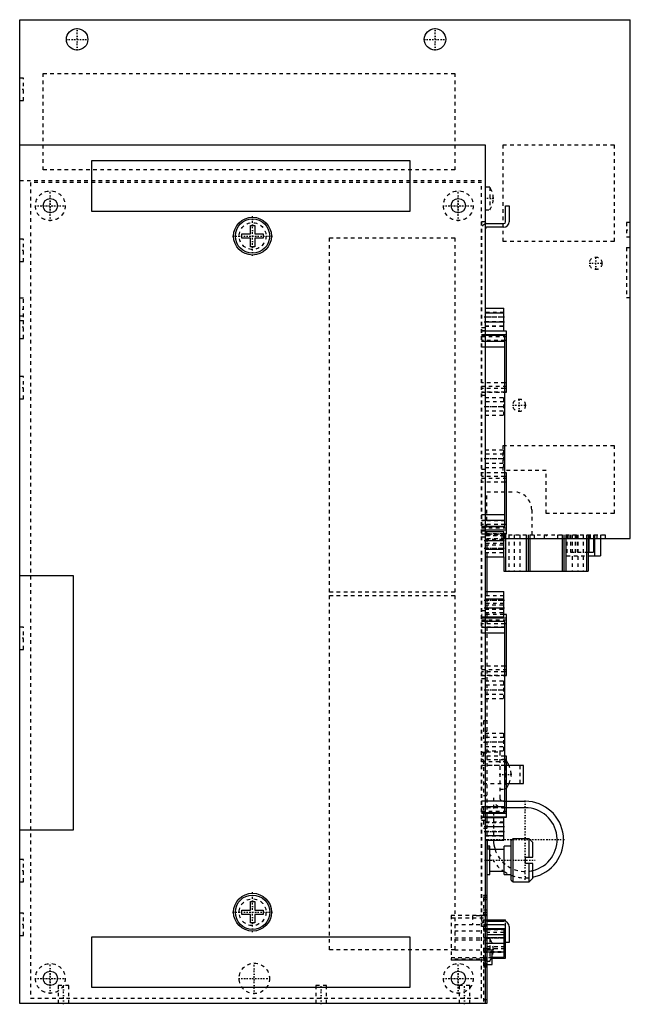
# Model space of a CAD drawing. Extents: x -131 to 40, y 0 to 275.
import ezdxf

# ---------------------------------------------------------------- set-up
doc = ezdxf.new("R2010")
doc.units = 0
doc.linetypes.add('CENTER', pattern=[1.5, 0.45, -0.5, 0.05, -0.5])
doc.linetypes.add('DASHED', pattern=[2, 1, -1])
for name, color, linetype in [('AM_0', 7, 'CONTINUOUS'), ('AM_3', 7, 'DASHED'), ('AM_7', 7, 'CENTER')]:
    doc.layers.add(name, color=color, linetype=linetype)

msp = doc.modelspace()

# ---------------------------------------------------------------- linework, layer by layer
at = {"layer": 'AM_0', "color": 7, "linetype": 'CONTINUOUS'}
for p, q in [((-130.5, 240), (-130.5, 275)), ((-130.5, 275), (40, 275)), ((40, 130), (40, 275)), ((-130.5, 0), (-130.5, 240)), ((-130.5, 240), (-0.5, 240)), ((-0.5, 240), (-0.5, 0)), ((-110.5, 235.5), (-110.5, 221.5)), ((-21.5, 235.5), (-110.5, 235.5)), ((-21.5, 221.5), (-21.5, 235.5)), ((5.2, 223), (6.2, 223)), ((5.2, 218.5), (5.2, 223)), ((6.2, 223), (6.2, 218.5)), ((-110.5, 221.5), (-21.5, 221.5)), ((-66.1, 215.1), (-66.1, 217.5)), ((-66.1, 217.5), (-64.9, 217.5)), ((-64.9, 217.5), (-64.9, 215.1)), ((0, 218), (4.7, 218)), ((-68.5, 213.9), (-68.5, 215.1)), ((-68.5, 215.1), (-66.1, 215.1)), ((-64.9, 215.1), (-62.5, 215.1)), ((-62.5, 215.1), (-62.5, 213.9)), ((4.7, 217), (0, 217)), ((-66.1, 213.9), (-68.5, 213.9)), ((-66.1, 211.5), (-66.1, 213.9)), ((-62.5, 213.9), (-64.9, 213.9)), ((-64.9, 213.9), (-64.9, 211.5)), ((-64.9, 211.5), (-66.1, 211.5)), ((-0.5, 194.4), (4.7, 194.4)), ((-0.5, 193.06), (4.7, 193.06)), ((4.7, 188.06), (4.7, 194.4)), ((-0.5, 190.56), (4.7, 190.56)), ((-0.5, 188.06), (4.7, 188.06)), ((5.5, 187.94), (-0.5, 187.94)), ((5.5, 187.92), (-0.5, 187.92)), ((5.5, 170.86), (5.5, 187.94)), ((5.5, 186.87), (-0.5, 186.87)), ((5, 186.74), (-0.5, 186.74)), ((5, 186.72), (-0.5, 186.72)), ((5, 185.07), (-0.5, 185.07)), ((5, 133.29), (5, 186.74)), ((5.5, 185.3), (5, 185.3)), ((5, 183.49), (-0.5, 183.49)), ((5.5, 173.5), (5, 173.5)), ((5.5, 171.93), (5, 171.93)), ((5.5, 170.88), (5, 170.88)), ((5, 170.86), (5.5, 170.86)), ((5.5, 148.34), (5, 148.34)), ((5.5, 148.32), (5, 148.32)), ((5.5, 147.27), (5, 147.27)), ((5.5, 131.26), (5.5, 148.34)), ((5.5, 145.7), (5, 145.7)), ((5, 136.54), (-0.5, 136.54)), ((5, 134.96), (-0.5, 134.96)), ((5, 133.31), (-0.5, 133.31)), ((-0.5, 133.29), (5, 133.29)), ((5.5, 132.33), (-0.5, 132.33)), ((5.5, 133.9), (5, 133.9)), ((-0.5, 131.94), (4.7, 131.94)), ((-0.5, 129.44), (4.7, 129.44)), ((4.7, 124.81), (4.7, 131.94)), ((5.5, 131.28), (4.7, 131.28)), ((4.7, 131.26), (5.5, 131.26)), ((4.7, 130), (40, 130)), ((5.2, 130), (5.2, 120.8)), ((11, 130), (11, 120.8)), ((11.5, 130), (11.5, 120.8)), ((12, 130), (12, 120.8)), ((21, 130), (21, 120.8)), ((21.5, 130), (21.5, 120.8)), ((22, 130), (22, 120.8)), ((27.8, 130), (27.8, 120.8)), ((28.3, 130), (28.3, 120.8)), ((28.43, 130), (28.43, 126.11)), ((29.75, 130), (29.75, 126.11)), ((30.07, 130), (30.07, 125.1)), ((31.72, 130), (31.72, 125.1)), ((-0.5, 126.94), (4.7, 126.94)), ((-0.5, 124.81), (4.7, 124.81)), ((0, 124.81), (0, 115.19)), ((4.7, 124.81), (4.7, 120.8)), ((28.3, 126.11), (29.75, 126.11)), ((28.3, 125.1), (31.72, 125.1)), ((-115.5, 119.5), (-130.5, 119.5)), ((-115.5, 48.5), (-115.5, 119.5)), ((4.7, 120.8), (28.3, 120.8)), ((-0.5, 115.19), (4.7, 115.19)), ((-0.5, 113.06), (4.7, 113.06)), ((4.7, 108.06), (4.7, 115.19)), ((-0.5, 110.56), (4.7, 110.56)), ((-0.5, 108.06), (4.7, 108.06)), ((5.5, 107.67), (-0.5, 107.67)), ((5.5, 108.74), (4.7, 108.74)), ((5.5, 108.72), (4.7, 108.72)), ((5.5, 91.66), (5.5, 108.74)), ((5, 106.74), (-0.5, 106.74)), ((5, 106.72), (-0.5, 106.72)), ((5, 105.07), (-0.5, 105.07)), ((5, 53.29), (5, 106.74)), ((5.5, 106.1), (5, 106.1)), ((5, 103.49), (-0.5, 103.49)), ((5.5, 94.3), (5, 94.3)), ((5.5, 92.73), (5, 92.73)), ((5.5, 91.68), (5, 91.68)), ((5, 91.66), (5.5, 91.66)), ((5.5, 69.14), (5, 69.14)), ((5.5, 69.12), (5, 69.12)), ((5.5, 52.06), (5.5, 69.14)), ((5.5, 68.07), (5, 68.07)), ((5.5, 66.5), (5, 66.5)), ((10.2, 66.5), (5.5, 66.5)), ((10.2, 61.5), (10.2, 66.5)), ((5.5, 61.5), (10.2, 61.5)), ((5, 56.54), (-0.5, 56.54)), ((5.5, 56.5), (10.7, 56.5)), ((5, 54.96), (-0.5, 54.96)), ((5, 53.31), (-0.5, 53.31)), ((-0.5, 53.29), (5, 53.29)), ((5.5, 53.13), (-0.5, 53.13)), ((5.5, 54.7), (5, 54.7)), ((10.7, 54.7), (5.5, 54.7)), ((5.5, 52.08), (-0.5, 52.08)), ((-0.5, 52.06), (5.5, 52.06)), ((-0.5, 51.94), (4.7, 51.94)), ((0, 52.06), (0, 51.94)), ((1.8, 52.06), (1.8, 51.94)), ((4.7, 45.6), (4.7, 51.94)), ((-130.5, 48.5), (-115.5, 48.5)), ((-0.5, 49.44), (4.7, 49.44)), ((-0.5, 46.94), (4.7, 46.94)), ((-0.5, 45.6), (4.7, 45.6)), ((0, 45.6), (0, 23)), ((7.3, 46), (6.8, 45.5)), ((6.8, 34.5), (6.8, 45.5)), ((11.8, 46), (7.3, 46)), ((7.3, 34), (7.3, 46)), ((12.8, 45), (11.8, 46)), ((11.8, 40.9), (11.8, 46)), ((12.8, 40.9), (12.8, 45)), ((0.8, 44), (0, 44)), ((0.8, 36), (0.8, 44)), ((4.8, 43), (0.8, 43)), ((6.8, 44), (4.8, 44)), ((4.8, 36), (4.8, 44)), ((10.8, 40.9), (12.8, 40.9)), ((10.8, 39.1), (10.8, 40.9)), ((12.8, 39.1), (10.8, 39.1)), ((11.8, 34), (11.8, 39.1)), ((12.8, 35), (12.8, 39.1)), ((0, 36), (0.8, 36)), ((0.8, 37), (4.8, 37)), ((4.8, 36), (6.8, 36)), ((6.8, 34.5), (7.3, 34)), ((7.3, 34), (11.8, 34)), ((11.8, 34), (12.8, 35)), ((-66.1, 26.1), (-66.1, 28.5)), ((-66.1, 28.5), (-64.9, 28.5)), ((-64.9, 28.5), (-64.9, 26.1)), ((0, 30.2), (-0.5, 30.2)), ((0, 30), (-0.5, 30)), ((-68.5, 24.9), (-68.5, 26.1)), ((-68.5, 26.1), (-66.1, 26.1)), ((-66.1, 24.9), (-68.5, 24.9)), ((-66.1, 22.5), (-66.1, 24.9)), ((-64.9, 26.1), (-62.5, 26.1)), ((-62.5, 24.9), (-64.9, 24.9)), ((-64.9, 24.9), (-64.9, 22.5)), ((-62.5, 26.1), (-62.5, 24.9)), ((-64.9, 22.5), (-66.1, 22.5)), ((0, 23.32), (5.2, 23.32)), ((0, 23), (4.7, 23)), ((5.2, 22.92), (5.2, 23.32)), ((4.7, 22), (0, 22)), ((0, 22), (0, 0)), ((0, 20.98), (5.2, 20.98)), ((0, 20.8), (4.8, 20.8)), ((4.8, 12.9), (4.8, 20.8)), ((5.2, 17), (5.2, 21.5)), ((6.2, 21.5), (6.2, 17)), ((-110.5, 18.5), (-110.5, 4.5)), ((-21.5, 18.5), (-110.5, 18.5)), ((-21.5, 4.5), (-21.5, 18.5)), ((0, 19.25), (4.8, 19.25)), ((0, 16.85), (4.8, 16.85)), ((6.2, 17), (5.2, 17)), ((5.2, 12.68), (5.2, 17)), ((1.5, 14.85), (0, 14.85)), ((1.5, 10.85), (1.5, 14.85)), ((1.5, 14.45), (4.8, 14.45)), ((4.8, 14.33), (5.2, 14.33)), ((1.5, 12.9), (4.8, 12.9)), ((1.5, 12.68), (5.2, 12.68)), ((0, 10.85), (1.5, 10.85)), ((-110.5, 4.5), (-21.5, 4.5)), ((0, 0), (-0.5, 0)), ((-0.5, 0), (-130.5, 0))]:
    msp.add_line(p, q, dxfattribs=at)
for centre, radius in [((-114.5, 269.5), 3), ((-14.5, 269.5), 3), ((-122, 223), 2), ((-8, 223), 2), ((-65.5, 214.5), 5.29), ((-65.5, 214.5), 4.79), ((-65.5, 25.5), 5.3), ((-65.5, 25.5), 4.8), ((-122, 7), 2), ((-8, 7), 2)]:
    msp.add_circle(centre, radius, dxfattribs=at)
for centre, radius, start, end in [((0, 216.5), 1.5, 90, 109.4712), ((4.7, 218.5), 1.5, 270, 0), ((4.7, 218.5), 0.5, 270, 0), ((0, 216.5), 0.5, 90, 180), ((-3.12, 62.76), 10, 21.9653, 30.4268), ((-3.12, 65.24), 10, 329.5732, 338.0347), ((10.7, 45.8), 10.7, 281.3184, 90), ((10.7, 45.8), 8.9, 283.6479, 90), ((10.7, 45.8), 10.7, 181.0442, 189.6846), ((10.7, 45.8), 8.9, 181.2555, 198.3371), ((10.7, 45.8), 10.7, 235.3288, 236.5368), ((10.7, 45.8), 10.7, 246.3321, 248.624), ((0, 23.5), 0.5, 180, 270), ((0, 23.5), 1.5, 250.5288, 270), ((4.7, 21.5), 1.5, 0, 90), ((4.7, 21.5), 0.5, 0, 90)]:
    msp.add_arc(centre, radius, start, end, dxfattribs=at)
at = {"layer": 'AM_3', "color": 6, "linetype": 'DASHED'}
for p, q in [((-124, 260), (-9, 260)), ((-124, 233), (-124, 260)), ((-9, 260), (-9, 233)), ((-129.5, 258.62), (-130.5, 258.62)), ((-129.5, 252.38), (-129.5, 258.62)), ((-130.5, 252.38), (-129.5, 252.38)), ((-0.5, 239.9), (-130.5, 239.9)), ((4.5, 240), (35.5, 240)), ((4.5, 213), (4.5, 240)), ((35.5, 240), (35.5, 213)), ((-9, 233), (-124, 233)), ((-130.5, 230), (-0.5, 230)), ((-1.5, 229.5), (-127.5, 229.5)), ((-127.5, 229.5), (-127.5, 1.5)), ((-1.5, 1.5), (-1.5, 229.5)), ((0.8, 228.15), (-0.5, 228.15)), ((0.8, 228.15), (0.8, 221.85)), ((-0.5, 221.85), (0.8, 221.85)), ((-1.5, 218.5), (-1.5, 21.5)), ((-0.5, 218.5), (-1.5, 218.5)), ((40, 218.3), (39, 218.3)), ((39, 218.3), (39, 214.3)), ((-129.5, 213.62), (-130.5, 213.62)), ((-129.5, 207.38), (-129.5, 213.62)), ((-44, 214), (-9, 214)), ((-44, 115), (-44, 214)), ((-9, 214), (-9, 115)), ((35.5, 213), (4.5, 213)), ((39, 214.3), (40, 214.3)), ((39, 211.3), (39, 197.3)), ((39, 211.3), (40, 211.3)), ((-130.5, 207.38), (-129.5, 207.38)), ((-129.5, 197.12), (-130.5, 197.12)), ((-129.5, 185.88), (-129.5, 197.12)), ((39, 197.3), (40, 197.3)), ((4.7, 193.15), (-0.5, 193.15)), ((-129.5, 192.12), (-130.5, 192.12)), ((-130.5, 190.88), (-129.5, 190.88)), ((-0.5, 191.9), (4.7, 191.9)), ((4.7, 191.81), (-0.5, 191.81)), ((-0.5, 190.65), (4.7, 190.65)), ((-0.5, 188.9), (-1.5, 188.9)), ((-0.5, 188), (-1.5, 188)), ((-0.5, 187.94), (-1.5, 187.94)), ((-0.5, 187.92), (-1.5, 187.92)), ((-0.5, 189.4), (4.7, 189.4)), ((-0.5, 189.31), (4.7, 189.31)), ((-130.5, 185.88), (-129.5, 185.88)), ((-0.5, 186.87), (-1.5, 186.87)), ((-0.5, 186.74), (-1.5, 186.74)), ((-0.5, 186.72), (-1.5, 186.72)), ((5.5, 186.34), (-1.5, 186.34)), ((5, 185.3), (-1.5, 185.3)), ((5, 185.14), (-1.5, 185.14)), ((-0.5, 185.07), (-1.5, 185.07)), ((-0.5, 183.49), (-1.5, 183.49)), ((-129.5, 175.22), (-130.5, 175.22)), ((-129.5, 168.98), (-129.5, 175.22)), ((5, 173.5), (-1.5, 173.5)), ((5.5, 172.46), (-1.5, 172.46)), ((5, 171.93), (-1.5, 171.93)), ((5, 170.88), (-1.5, 170.88)), ((-1.5, 170.86), (5, 170.86)), ((-130.5, 168.98), (-129.5, 168.98)), ((-0.5, 169.9), (-1.5, 169.9)), ((-0.5, 169.41), (4.7, 169.41)), ((4.7, 168.16), (-0.5, 168.16)), ((4.7, 164.41), (4.7, 169.41)), ((-0.5, 166.91), (4.7, 166.91)), ((-0.5, 165.66), (4.7, 165.66)), ((-0.5, 164.41), (4.7, 164.41)), ((-0.5, 154.79), (4.7, 154.79)), ((4.5, 156), (35.5, 156)), ((4.5, 149), (4.5, 156)), ((4.7, 149.79), (4.7, 154.79)), ((35.5, 156), (35.5, 137)), ((4.7, 153.54), (-0.5, 153.54)), ((-0.5, 152.29), (4.7, 152.29)), ((-0.5, 149.3), (-1.5, 149.3)), ((-0.5, 151.04), (4.7, 151.04)), ((-0.5, 149.79), (4.7, 149.79)), ((16.5, 149), (4.5, 149)), ((16.5, 137), (16.5, 149)), ((5, 148.34), (-1.5, 148.34)), ((5, 148.32), (-1.5, 148.32)), ((5, 147.27), (-1.5, 147.27)), ((5.5, 146.74), (-1.5, 146.74)), ((5, 145.7), (-1.5, 145.7)), ((0, 143), (7.5, 143)), ((0, 131), (0, 143)), ((12.5, 138), (12.5, 131)), ((-0.5, 136.54), (-1.5, 136.54)), ((-0.5, 134.96), (-1.5, 134.96)), ((5, 134.89), (-1.5, 134.89)), ((35.5, 137), (16.5, 137)), ((5, 133.9), (-1.5, 133.9)), ((-0.5, 133.31), (-1.5, 133.31)), ((-1.5, 133.29), (-0.5, 133.29)), ((5.5, 132.86), (-1.5, 132.86)), ((-0.5, 132.33), (-1.5, 132.33)), ((-0.5, 132), (-1.5, 132)), ((4.7, 131.28), (-1.5, 131.28)), ((-1.5, 131.26), (4.7, 131.26)), ((-0.5, 130.3), (-1.5, 130.3)), ((4.7, 130.69), (-0.5, 130.69)), ((-0.5, 129.81), (4.7, 129.81)), ((0, 131), (33, 131)), ((0, 130), (4.7, 130)), ((0, 130), (0, 124.81)), ((4.2, 131), (4.2, 130)), ((5, 131), (5, 130)), ((5.2, 131), (5.2, 130)), ((6.1, 131), (6.1, 120.8)), ((7.6, 131), (7.6, 120.8)), ((9.2, 131), (9.2, 120.8)), ((11, 131), (11, 130)), ((11.5, 131), (11.5, 130)), ((12, 131), (12, 130)), ((13.2, 131), (13.2, 130)), ((16, 131), (16, 130)), ((19.8, 130), (19.8, 131)), ((21, 131), (21, 130)), ((21.5, 131), (21.5, 130)), ((22, 131), (22, 130)), ((22.28, 131), (22.28, 125.1)), ((22.4, 131), (22.4, 130)), ((22.88, 131), (22.88, 130)), ((23.35, 131), (23.35, 126.11)), ((23.8, 131), (23.8, 120.8)), ((24.63, 131), (24.63, 125.1)), ((24.8, 131), (24.8, 130)), ((25.23, 131), (25.23, 126.11)), ((25.4, 131), (25.4, 120.8)), ((26.9, 131), (26.9, 120.8)), ((27.8, 131), (27.8, 130)), ((28.3, 131), (28.3, 130)), ((28.43, 131), (28.43, 130)), ((28.8, 131), (28.8, 130)), ((29.75, 131), (29.75, 130)), ((30.07, 131), (30.07, 130)), ((30.7, 131), (30.7, 130)), ((31.68, 131), (31.68, 130)), ((31.72, 131), (31.72, 130)), ((33, 131), (33, 130)), ((4.7, 128.56), (-0.5, 128.56)), ((-0.5, 128.19), (4.7, 128.19)), ((-0.5, 127.31), (4.7, 127.31)), ((-0.5, 126.06), (4.7, 126.06)), ((22.28, 125.1), (28.3, 125.1)), ((23.35, 126.11), (28.3, 126.11)), ((-9, 115), (-44, 115)), ((-44, 114), (-9, 114)), ((-44, 15), (-44, 114)), ((-9, 114), (-9, 15)), ((4.7, 113.94), (-0.5, 113.94)), ((0, 115.19), (0, 52.06)), ((4.7, 113.06), (4.7, 115.19)), ((-0.5, 112.69), (4.7, 112.69)), ((4.7, 111.81), (-0.5, 111.81)), ((-0.5, 111.44), (4.7, 111.44)), ((-0.5, 110.19), (4.7, 110.19)), ((-0.5, 109.7), (-1.5, 109.7)), ((4.7, 108.74), (-1.5, 108.74)), ((4.7, 108.72), (-1.5, 108.72)), ((-0.5, 108), (-1.5, 108)), ((-0.5, 107.67), (-1.5, 107.67)), ((-0.5, 109.31), (4.7, 109.31)), ((-129.5, 105.22), (-130.5, 105.22)), ((-129.5, 98.98), (-129.5, 105.22)), ((5.5, 107.14), (-1.5, 107.14)), ((-0.5, 106.74), (-1.5, 106.74)), ((-0.5, 106.72), (-1.5, 106.72)), ((5, 106.1), (-1.5, 106.1)), ((5, 105.14), (-1.5, 105.14)), ((-0.5, 105.07), (-1.5, 105.07)), ((-0.5, 103.49), (-1.5, 103.49)), ((-130.5, 98.98), (-129.5, 98.98)), ((5, 94.3), (-1.5, 94.3)), ((5.5, 93.26), (-1.5, 93.26)), ((5, 92.73), (-1.5, 92.73)), ((5, 91.68), (-1.5, 91.68)), ((-1.5, 91.66), (5, 91.66)), ((-0.5, 90.7), (-1.5, 90.7)), ((-0.5, 90.2), (4.7, 90.2)), ((4.7, 88.95), (-0.5, 88.95)), ((4.7, 85.2), (4.7, 90.2)), ((-0.5, 87.7), (4.7, 87.7)), ((-0.5, 86.45), (4.7, 86.45)), ((-0.5, 85.2), (4.7, 85.2)), ((0, 79), (-1, 79)), ((-1, 79), (-1, 73)), ((-0.5, 75.59), (4.7, 75.59)), ((4.7, 74.34), (-0.5, 74.34)), ((4.7, 70.59), (4.7, 75.59)), ((-1, 73), (0, 73)), ((-0.5, 73.09), (4.7, 73.09)), ((-0.5, 71.84), (4.7, 71.84)), ((-0.5, 70.1), (-1.5, 70.1)), ((5, 69.14), (-1.5, 69.14)), ((5, 69.12), (-1.5, 69.12)), ((0, 70), (-1, 70)), ((-1, 70), (-1, 58)), ((-0.5, 70.59), (4.7, 70.59)), ((0, 70.3), (3.6, 70.3)), ((3.6, 70.3), (3.6, 57.5)), ((5, 68.07), (-1.5, 68.07)), ((5.5, 67.54), (-1.5, 67.54)), ((5, 66.5), (-1.5, 66.5)), ((5.5, 66.5), (-1, 66.5)), ((5.3, 68.15), (3.6, 68.15)), ((5.08, 61.5), (5.08, 66.5)), ((5.3, 68.15), (5.3, 59.85)), ((9.32, 61.5), (9.32, 66.5)), ((-1, 61.5), (5.5, 61.5)), ((0, 58), (-1, 58)), ((3.6, 59.85), (5.3, 59.85)), ((-0.5, 56.54), (-1.5, 56.54)), ((1.8, 57.5), (1.8, 52.06)), ((4.6, 56.5), (5.5, 56.5)), ((-0.5, 54.96), (-1.5, 54.96)), ((5, 54.89), (-1.5, 54.89)), ((5, 54.7), (-1.5, 54.7)), ((5.5, 53.66), (-1.5, 53.66)), ((-0.5, 53.31), (-1.5, 53.31)), ((-1.5, 53.29), (-0.5, 53.29)), ((-0.5, 53.13), (-1.5, 53.13)), ((0, 55), (-1, 55)), ((-1, 55), (-1, 49)), ((5.5, 54.7), (4.6, 54.7)), ((-0.5, 52.08), (-1.5, 52.08)), ((-1.5, 52.06), (-0.5, 52.06)), ((-0.5, 52), (-1.5, 52)), ((-0.5, 51.1), (-1.5, 51.1)), ((4.7, 50.69), (-0.5, 50.69)), ((-0.5, 50.6), (4.7, 50.6)), ((0, 51.94), (0, 45.6)), ((1.8, 51.94), (1.8, 45.8)), ((-1, 49), (0, 49)), ((4.7, 49.35), (-0.5, 49.35)), ((-0.5, 48.19), (4.7, 48.19)), ((-0.5, 48.1), (4.7, 48.1)), ((-0.5, 46.85), (4.7, 46.85)), ((-129.5, 40.22), (-130.5, 40.22)), ((-129.5, 33.98), (-129.5, 40.22)), ((6.8, 35.83), (6.8, 37.8)), ((-130.5, 33.98), (-129.5, 33.98)), ((-0.5, 30.2), (-1, 30.2)), ((-1, 30.2), (-1, 30)), ((-0.5, 30), (-1, 30)), ((0, 29.5), (-1, 29.5)), ((-1, 29.5), (-1, 0)), ((0, 29), (-1, 29)), ((-129.5, 25.22), (-130.5, 25.22)), ((-129.5, 18.98), (-129.5, 25.22)), ((0, 26.05), (-1, 26.05)), ((0, 25.4), (-1, 25.4)), ((0, 24.9), (-1, 24.9)), ((-1, 24.55), (-10, 24.55)), ((-10, 24.55), (-10, 12.05)), ((-1, 23.85), (-10, 23.85)), ((0, 24.44), (-4, 24.44)), ((-4, 24.44), (-4, 21.94)), ((-1, 23.32), (0, 23.32)), ((0, 22.1), (-1, 22.1)), ((0, 23), (0, 22)), ((5.2, 21.5), (5.2, 22.92)), ((0, 21.94), (-10, 21.94)), ((0, 20.2), (-10, 20.2)), ((-0.5, 21.5), (-1.5, 21.5)), ((0, 21.85), (-1, 21.85)), ((0, 21.6), (-1, 21.6)), ((-1, 20.98), (0, 20.98)), ((-1, 20.8), (0, 20.8)), ((0, 20.7), (4.8, 20.7)), ((4.8, 19.8), (0, 19.8)), ((-130.5, 18.98), (-129.5, 18.98)), ((0, 18.2), (-10, 18.2)), ((0, 17.7), (-10, 17.7)), ((-1, 18.45), (4.8, 18.45)), ((0.8, 18.15), (-0.5, 18.15)), ((4.8, 18.35), (0, 18.35)), ((0, 18.3), (4.8, 18.3)), ((0, 16.8), (4.8, 16.8)), ((0.8, 18.15), (0.8, 11.85)), ((-9, 15), (-44, 15)), ((0, 14.9), (-10, 14.9)), ((0, 15.38), (-1, 15.38)), ((0, 14.85), (-1, 14.85)), ((-1, 14.55), (4.8, 14.55)), ((-1, 14.33), (4.8, 14.33)), ((0, 15.9), (4.8, 15.9)), ((0, 15.35), (4.8, 15.35)), ((0, 14.45), (1.5, 14.45)), ((-1, 12.75), (-10, 12.75)), ((0, 12.4), (-10, 12.4)), ((0, 12.1), (-10, 12.1)), ((-1, 12.05), (-10, 12.05)), ((-1, 12.9), (1.5, 12.9)), ((-1, 12.68), (1.5, 12.68)), ((0, 11.85), (-1, 11.85)), ((0, 11.2), (-1, 11.2)), ((0, 11.85), (0.8, 11.85)), ((-1, 10.85), (0, 10.85)), ((0, 10.6), (-1, 10.6)), ((0, 10.55), (-1, 10.55)), ((-1, 10.32), (0, 10.32)), ((0, 10.1), (-1, 10.1)), ((-119.8, 5), (-119.8, 0)), ((-116.8, 5), (-119.8, 5)), ((-116.8, 0), (-116.8, 5)), ((-47.8, 5), (-47.8, 0)), ((-44.8, 5), (-47.8, 5)), ((-44.8, 0), (-44.8, 5)), ((-7.8, 5), (-7.8, 0)), ((-4.8, 5), (-7.8, 5)), ((-4.8, 0), (-4.8, 5)), ((-130.5, 0.1), (-0.5, 0.1)), ((-127.5, 1.5), (-1.5, 1.5)), ((0, 1), (-1, 1))]:
    msp.add_line(p, q, dxfattribs=at)
for centre, radius in [((-122, 223), 4.15), ((-8, 223), 4.15), ((-65.5, 214.5), 3.75), ((30.4, 206.9), 1.75), ((9, 167.2), 1.75), ((-65.5, 25.5), 3.75), ((-122, 7), 4.15), ((-65, 7), 4.25), ((-8, 7), 4.15)]:
    msp.add_circle(centre, radius, dxfattribs=at)
for centre, radius, start, end in [((-4.2, 224.83), 6, 1.6261, 33.599), ((-4.2, 225.17), 6, 326.401, 358.3739), ((0, 216.5), 1.5, 109.4712, 180), ((7.5, 138), 5, 0, 90), ((-3.12, 62.76), 10, 30.4268, 32.6187), ((-3.12, 62.76), 10, 7.1257, 21.9653), ((-3.12, 65.24), 10, 338.0347, 352.8743), ((-3.12, 65.24), 10, 327.3813, 329.5732), ((4.6, 57.5), 2.8, 180, 270), ((4.6, 57.5), 1, 180, 270), ((10.7, 45.8), 10.7, 180, 181.0442), ((10.7, 45.8), 8.9, 180, 181.2555), ((10.7, 45.8), 10.7, 189.6846, 235.3288), ((10.7, 45.8), 8.9, 198.3371, 283.6479), ((10.7, 45.8), 10.7, 236.5368, 246.3321), ((10.7, 45.8), 10.7, 248.624, 281.3184), ((0, 23.5), 1.5, 180, 250.5288), ((-4.2, 14.83), 6, 1.6261, 33.599), ((-4.2, 15.17), 6, 326.401, 358.3739)]:
    msp.add_arc(centre, radius, start, end, dxfattribs=at)
at = {"layer": 'AM_7', "color": 4, "linetype": 'CENTER'}
for p, q in [((-114.5, 266.35), (-114.5, 272.65)), ((-14.5, 266.35), (-14.5, 272.65)), ((-117.65, 269.5), (-111.35, 269.5)), ((-17.65, 269.5), (-11.35, 269.5)), ((-129.45, 255.5), (-130.55, 255.5)), ((-122, 218.64), (-122, 227.36)), ((-8, 218.64), (-8, 227.36)), ((-126.36, 223), (-117.64, 223)), ((-124.1, 223), (-119.9, 223)), ((-122, 220.9), (-122, 225.1)), ((-12.36, 223), (-3.64, 223)), ((-10.1, 223), (-5.9, 223)), ((-8, 220.9), (-8, 225.1)), ((1.92, 225), (-0.61, 225)), ((-65.5, 208.94), (-65.5, 220.06)), ((38.95, 216.3), (40.05, 216.3)), ((-71.06, 214.5), (-59.94, 214.5)), ((-129.45, 210.5), (-130.55, 210.5)), ((28.56, 206.9), (32.24, 206.9)), ((30.4, 205.06), (30.4, 208.74)), ((-129.45, 194), (-130.55, 194)), ((-0.76, 191.9), (4.96, 191.9)), ((-0.76, 190.56), (4.96, 190.56)), ((-129.45, 189), (-130.55, 189)), ((-129.45, 172.1), (-130.55, 172.1)), ((9, 165.36), (9, 169.04)), ((-0.76, 166.91), (4.96, 166.91)), ((7.16, 167.2), (10.84, 167.2)), ((-0.76, 152.29), (4.96, 152.29)), ((-0.76, 129.44), (4.96, 129.44)), ((16.5, 131.05), (16.5, 129.95)), ((-0.76, 127.31), (4.96, 127.31)), ((-0.76, 112.69), (4.96, 112.69)), ((-0.76, 110.56), (4.96, 110.56)), ((-129.45, 102.1), (-130.55, 102.1)), ((-0.76, 87.7), (4.96, 87.7)), ((0.05, 76), (-1.05, 76)), ((-0.76, 73.09), (4.96, 73.09)), ((6.96, 64), (3.44, 64)), ((10.7, 34.57), (10.7, 57.03)), ((0.05, 52), (-1.05, 52)), ((-0.76, 49.44), (4.96, 49.44)), ((-0.76, 48.1), (4.96, 48.1)), ((-0.53, 45.8), (21.93, 45.8)), ((-0.64, 40), (13.44, 40)), ((-129.45, 37.1), (-130.55, 37.1)), ((-65.5, 19.94), (-65.5, 31.06)), ((-71.06, 25.5), (-59.94, 25.5)), ((-129.45, 22.1), (-130.55, 22.1)), ((-0.24, 18.3), (5.04, 18.3)), ((-0.24, 16.85), (5.04, 16.85)), ((1.92, 15), (-0.61, 15)), ((-122, 2.64), (-122, 11.36)), ((-65, 2.54), (-65, 11.46)), ((-8, 2.64), (-8, 11.36)), ((-1.12, 12.85), (1.63, 12.85)), ((-122, 4.9), (-122, 9.1)), ((-8, 4.9), (-8, 9.1)), ((-126.36, 7), (-117.64, 7)), ((-124.1, 7), (-119.9, 7)), ((-69.46, 7), (-60.54, 7)), ((-12.36, 7), (-3.64, 7)), ((-10.1, 7), (-5.9, 7)), ((-118.3, -0.25), (-118.3, 5.25)), ((-46.3, -0.25), (-46.3, 5.25)), ((-6.3, -0.25), (-6.3, 5.25))]:
    msp.add_line(p, q, dxfattribs=at)

doc.saveas('drawing.dxf')
